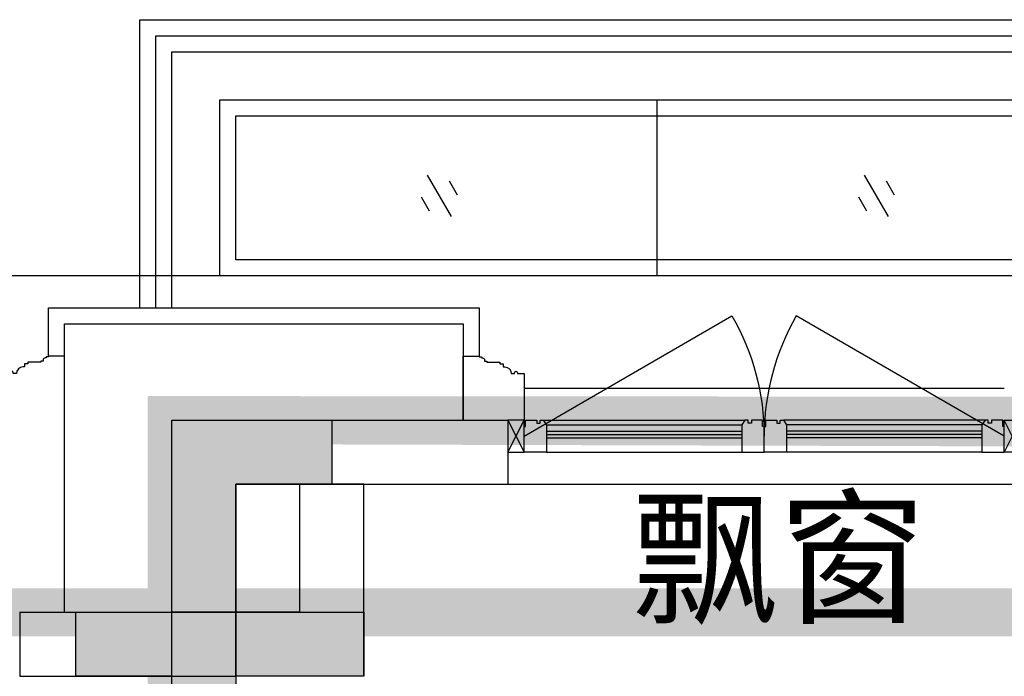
# Model space of a CAD drawing. Header units: millimetres. Extents: x 296296 to 297283, y 219875 to 220035.
# Tile 25 of 256: x 296583.04 to 296586.11, y 220020.39 to 220022.44. Entities that reach past the tile are written whole.
import ezdxf

# ---------------------------------------------------------------- set-up
doc = ezdxf.new("R2010")
doc.units = ezdxf.units.MM
doc.layers.add('面积-基底-基底-1', color=11, linetype='Continuous', lineweight=0)
doc.layers.add('面积-计容-住宅-1', color=1, linetype='Continuous', lineweight=0)
doc.styles.get("Standard").update_dxf_attribs({"font": 'arial.ttf'})

# ---------------------------------------------------------------- blocks, each defined once
blk = doc.blocks.new('qAEWTW4ygrewyhreyteutu')
blk.add_hatch(color=253).paths.add_polyline_path([(984374.8549336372, 192158.436870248), (984374.8549336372, 191558.4369128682), (983974.855196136, 191558.4369128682), (983974.855135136, 191758.4376811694), (984174.8548929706, 191758.4376811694), (984174.8548116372, 192358.436870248), (984774.8552334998, 192358.436870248), (984774.8552334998, 192158.436870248)])
at = {"color": 253}
blk.add_lwpolyline([(984374.8549336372, 192158.436870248), (984374.8549336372, 191558.4369128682), (983974.855196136, 191558.4369128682), (983974.855135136, 191758.4376811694), (984174.8548929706, 191758.4376811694), (984174.8548116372, 192358.436870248), (984774.8552334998, 192358.436870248), (984774.8552334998, 192158.436870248), (984374.8549336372, 192158.436870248)], close=True, dxfattribs=at)
blk = doc.blocks.new('dzuerujfysiktuykluyikyuj')
h = blk.add_hatch()
h.set_pattern_fill('钢筋混凝土', color=253, scale=100)
h.set_pattern_definition([(45, (0, 0), (-176.7766952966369, 176.7766952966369), []), (49.99999999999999, (0, 0), (717.2601826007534, -62.75213498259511), [75, -825]), (355, (0, 0), (-138.751333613, 752.1921337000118), [60, -660]), (100.4514, (59.77168, -5.22934), (578.5093817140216, 689.4395420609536), [63.74019000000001, -701.142112]), (46.1842, (0, 200), (1067.241048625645, -165.5190143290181), [112.5, -1237.5]), (96.63560000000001, (88.936745, 186.206693), (934.6627055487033, 974.1178709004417), [95.610288, -1051.713]), (351.1842, (0, 200), (934.6619451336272, 974.1186009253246), [90, -990]), (21, (100, 150), (596.9070521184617, -402.6188906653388), [75, -825]), (326.0000000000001, (100, 150), (243.3153319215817, 725.150045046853), [60, -660]), (71.4514, (149.742233, 116.448394), (840.22262858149, 322.5304967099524), [63.74019000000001, -701.142112]), (37.5, (0, 0), (12.15985531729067, 332.8938538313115), [0, -652, 0, -670, 0, -662.5]), (7.5, (0, 0), (263.0695374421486, 394.4117118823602), [0, -382, 0, -637, 0, -252.5]), (327.5, (-223, 0), (533.822436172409, -22.55487173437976), [0, -250, 0, -780, 0, -1035]), (317.5, (-323, 0), (583.1861693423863, 100.1049823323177), [0, -325, 0, -518, 0, -735])])
h.paths.add_polyline_path([(1106524.855050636, 389058.4375254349), (1106524.855050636, 387258.4383304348), (1106274.855050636, 387258.4383304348), (1106274.855050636, 389058.4375254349)])
h.paths.add_polyline_path([(1120674.855737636, 389058.4375254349), (1120674.855737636, 387258.4383304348), (1120424.855737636, 387258.4383304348), (1120424.855737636, 389058.4375254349)])
h.paths.add_polyline_path([(1088474.855283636, 389058.4375174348), (1088474.855283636, 387258.4379224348), (1088224.855283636, 387258.4379224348), (1088224.855283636, 389058.4375174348)])
h.paths.add_polyline_path([(1138724.855508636, 389058.4375174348), (1138724.855508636, 387258.4379224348), (1138474.855508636, 387258.4379224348), (1138474.855508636, 389058.4375174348)])
h.paths.add_polyline_path([(1113574.855393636, 387858.4379224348), (1113574.855393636, 384858.4379264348), (1113374.855393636, 384858.4379264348), (1113374.855393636, 387858.4379224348)])
h.paths.add_polyline_path([(1143674.855401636, 392958.4366934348), (1143674.855401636, 391158.4366784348), (1143474.855401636, 391158.4366784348), (1143474.855401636, 392758.4366784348), (1143174.855279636, 392758.4366784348), (1143174.855279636, 392958.4366784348)])
h.paths.add_polyline_path([(1083474.855390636, 392758.4366784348), (1083474.855390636, 391158.4366784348), (1083274.855390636, 391158.4366784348), (1083274.855268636, 392958.4366784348), (1083774.855512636, 392958.4366784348), (1083774.855512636, 392758.4366784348)])
h.paths.add_polyline_path([(1127074.851178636, 392758.4366784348), (1127074.851178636, 391258.4018274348), (1126874.851178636, 391258.4018274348), (1126874.851178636, 392958.4366784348), (1127424.851178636, 392958.4366784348), (1127424.851178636, 392758.4366784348)])
h.paths.add_polyline_path([(1100074.859612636, 392958.4366784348), (1100074.859612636, 391258.4018274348), (1099874.859612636, 391258.4018274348), (1099874.859612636, 392758.4366784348), (1099524.859612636, 392758.4366784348), (1099524.859612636, 392958.4366784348)])
h.paths.add_polyline_path([(1132274.860070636, 392958.4366784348), (1132274.860070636, 391258.4018234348), (1132074.860070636, 391258.4018234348), (1132074.860070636, 392758.4366784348), (1131724.860070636, 392758.4366784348), (1131724.860070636, 392958.4366784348)])
h.paths.add_polyline_path([(1094874.850720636, 392758.4366784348), (1094874.850720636, 391258.4018234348), (1094674.850720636, 391258.4018234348), (1094674.850720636, 392958.4366784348), (1095224.850720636, 392958.4366784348), (1095224.850720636, 392758.4366784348)])
h.paths.add_polyline_path([(1113974.855393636, 380258.4374914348), (1113974.855393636, 380058.4374914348), (1113374.855393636, 380058.4374914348), (1113374.855393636, 381858.4374914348), (1113574.855393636, 381858.4374914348), (1113574.855393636, 380258.4374914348)])
h.paths.add_polyline_path([(1145774.855622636, 392358.4375174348), (1145774.855622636, 390658.4375364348), (1145574.855622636, 390658.4375364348), (1145574.855622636, 392158.4375174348), (1145124.855508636, 392158.4375174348), (1145124.855508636, 392358.4375174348)])
h.paths.add_polyline_path([(1081374.855168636, 392158.4375174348), (1081374.855168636, 390658.4375364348), (1081174.855168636, 390658.4375364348), (1081174.855168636, 392358.4375174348), (1081824.855283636, 392358.4375174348), (1081824.855283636, 392158.4375174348)])
h.paths.add_polyline_path([(1141974.856023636, 380058.4374914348), (1141974.856061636, 379458.4376814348), (1141174.856053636, 379458.4376814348), (1141174.856053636, 379658.4376814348), (1141774.856023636, 379658.4376814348), (1141774.855985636, 380258.4374914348), (1142724.855996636, 380258.4374914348), (1142724.855996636, 380058.4374914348)])
h.paths.add_polyline_path([(1109774.855798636, 380058.4374914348), (1109774.855836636, 379458.4376814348), (1108974.855824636, 379458.4376814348), (1108974.855824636, 379658.4376814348), (1109574.855798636, 379658.4376814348), (1109574.855760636, 380258.4374914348), (1110524.855767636, 380258.4374914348), (1110524.855767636, 380058.4374914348)])
h.paths.add_polyline_path([(1117974.854962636, 379658.4376814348), (1117974.854962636, 379458.4376814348), (1117174.854955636, 379458.4376814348), (1117174.854993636, 380058.4374914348), (1116424.855020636, 380058.4374914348), (1116424.855020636, 380258.4374914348), (1117374.854993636, 380258.4374984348), (1117374.854993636, 379658.4376814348)])
h.paths.add_polyline_path([(1085774.854737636, 379658.4376814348), (1085774.854737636, 379458.4376814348), (1084974.854730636, 379458.4376814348), (1084974.854768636, 380058.4374914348), (1084224.854794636, 380058.4374914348), (1084224.854794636, 380258.4374914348), (1085174.854768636, 380258.4374984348), (1085174.854768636, 379658.4376814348)])
h.paths.add_polyline_path([(1115674.855737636, 392758.4366784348), (1115674.855737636, 391158.4366784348), (1115474.855737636, 391158.4366784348), (1115474.855737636, 392158.4375174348), (1115174.855508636, 392158.4375174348), (1115174.855508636, 392358.4375174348), (1115474.855737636, 392358.4375174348), (1115474.855737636, 392958.4366784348), (1115974.855737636, 392958.4366784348), (1115974.855737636, 392758.4366784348)])
h.paths.add_polyline_path([(1111474.855050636, 392158.4375174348), (1111474.855050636, 391158.4366784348), (1111274.855050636, 391158.4366784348), (1111274.855050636, 392758.4366784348), (1110974.855050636, 392758.4366784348), (1110974.855050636, 392958.4366784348), (1111474.855050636, 392958.4366784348), (1111474.855050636, 392358.4375174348), (1111774.855283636, 392358.4375174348), (1111774.855283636, 392158.4375174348)])
h.paths.add_polyline_path([(1130799.855088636, 387258.4359084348), (1130799.855088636, 386658.4375524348), (1128349.854672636, 386658.4375524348), (1128349.854672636, 387258.4359084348), (1128549.854672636, 387258.4359084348), (1128549.854672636, 386858.4375484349), (1130599.855088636, 386858.4375484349), (1130599.855088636, 387258.4359084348)])
h.paths.add_polyline_path([(1098599.856118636, 387258.4359084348), (1098599.856118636, 386658.4375524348), (1096149.855699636, 386658.4375524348), (1096149.855699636, 387258.4359084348), (1096349.855699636, 387258.4359084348), (1096349.855699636, 386858.4375484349), (1098399.856118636, 386858.4375484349), (1098399.856118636, 387258.4359084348)])
h.paths.add_polyline_path([(1128549.854672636, 389158.4374944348), (1128549.854672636, 388743.4380634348), (1128349.854672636, 388743.4380634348), (1128349.854672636, 389358.4374944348), (1130799.855088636, 389358.4374944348), (1130799.855088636, 388743.4388984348), (1130599.855088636, 388743.4388984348), (1130599.855088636, 389158.4374944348)])
h.paths.add_polyline_path([(1098599.856118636, 389358.4374944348), (1098599.856118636, 388743.4380634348), (1098399.856118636, 388743.4380634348), (1098399.856118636, 389158.4374944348), (1096349.855699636, 389158.4374944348), (1096349.855699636, 388743.4388984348), (1096149.855699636, 388743.4388984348), (1096149.855699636, 389358.4374944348)])
h.paths.add_polyline_path([(1125274.845567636, 392958.4366784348), (1125274.845567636, 390058.4369414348), (1125074.845567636, 390058.4369414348), (1125074.845567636, 392758.4366784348), (1124674.851266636, 392758.4366784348), (1124674.851266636, 392958.4366784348)])
h.paths.add_polyline_path([(1101874.865220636, 392758.4366784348), (1101874.865220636, 390058.4369414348), (1101674.865220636, 390058.4369414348), (1101674.865220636, 392958.4366784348), (1102274.859525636, 392958.4366784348), (1102274.859525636, 392758.4366784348)])
h.paths.add_polyline_path([(1093074.855187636, 392958.4366824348), (1093074.855187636, 390058.4475584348), (1092874.855187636, 390058.4475584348), (1092874.855187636, 392758.4366784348), (1092474.851987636, 392758.4366784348), (1092474.851987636, 392958.4366784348)])
h.paths.add_polyline_path([(1134074.855599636, 392758.4366784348), (1134074.855599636, 390058.4475584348), (1133874.855599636, 390058.4475584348), (1133874.855599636, 392958.4366824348), (1134474.858800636, 392958.4366784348), (1134474.858800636, 392758.4366784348)])
h.paths.add_polyline_path([(1145774.855622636, 383408.4375294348), (1145774.855622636, 380058.4374914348), (1145174.855622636, 380058.4374914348), (1145174.855622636, 380258.4374914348), (1145574.855622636, 380258.4374914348), (1145574.855622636, 383408.4375294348)])
h.paths.add_polyline_path([(1081774.855168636, 380258.4374914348), (1081774.855168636, 380058.4374914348), (1081174.855168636, 380058.4374914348), (1081174.855168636, 383408.4375294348), (1081374.855168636, 383408.4375294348), (1081374.855168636, 380258.4374914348)])
h.paths.add_polyline_path([(1100774.854737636, 386658.4375524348), (1100774.854737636, 388108.4374944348), (1100574.854737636, 388108.4374944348), (1100574.854737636, 386658.4375524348)])
h.paths.add_polyline_path([(1100774.854737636, 388708.4374944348), (1100774.854737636, 389358.4374944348), (1099874.859612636, 389358.4374944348), (1099874.859612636, 389158.4374944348), (1100574.854737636, 389158.4374944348), (1100574.854737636, 388708.4374944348)])
h.paths.add_polyline_path([(1126374.856053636, 386658.4375524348), (1126374.856053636, 388108.4374944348), (1126174.856053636, 388108.4374944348), (1126174.856053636, 386658.4375524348)])
h.paths.add_polyline_path([(1126374.856053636, 388708.4374916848), (1126374.856053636, 389158.4374944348), (1127074.851178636, 389158.4374944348), (1127074.851178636, 389358.4374944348), (1126174.856053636, 389358.4374944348), (1126174.856053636, 388708.4374941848)])
h.paths.add_polyline_path([(1094174.855283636, 389158.4374944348), (1094174.855283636, 386658.4375524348), (1093974.855283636, 386658.4375524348), (1093974.855283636, 389358.4374944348), (1094874.850720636, 389358.4374944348), (1094874.850720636, 389158.4374944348)])
h.paths.add_polyline_path([(1132974.855508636, 389358.4374944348), (1132974.855508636, 386658.4375524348), (1132774.855508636, 386658.4375524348), (1132774.855508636, 389158.4374944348), (1132074.860070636, 389158.4374944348), (1132074.860070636, 389358.4374944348)])
h.paths.add_polyline_path([(1088474.855283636, 392958.4366784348), (1088474.855283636, 392158.4366784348), (1088074.855283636, 392158.4366784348), (1088074.855283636, 392958.4366784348)])
h.paths.add_polyline_path([(1106674.855050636, 392958.4366784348), (1106674.855050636, 392158.4366784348), (1106274.855050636, 392158.4366784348), (1106274.855050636, 392958.4366784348)])
h.paths.add_polyline_path([(1094174.855283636, 379658.4371554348), (1094174.855283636, 379258.4371554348), (1093474.855283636, 379258.4371554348), (1093474.855283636, 379658.4371554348)])
h.paths.add_polyline_path([(1101274.854737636, 379658.4371554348), (1101274.854737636, 379258.4371554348), (1100574.854737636, 379258.4371554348), (1100574.854737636, 379658.4371554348)])
h.paths.add_polyline_path([(1126374.856053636, 379658.4371554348), (1126374.856053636, 379258.4371554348), (1125674.856053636, 379258.4371554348), (1125674.856053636, 379658.4371554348)])
h.paths.add_polyline_path([(1133474.855508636, 379658.4371554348), (1133474.855508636, 379258.4371554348), (1132774.855508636, 379258.4371554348), (1132774.855508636, 379658.4371554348)])
h.paths.add_polyline_path([(1138874.855508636, 392958.4366784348), (1138874.855508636, 392158.4366784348), (1138474.855508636, 392158.4366784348), (1138474.855508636, 392958.4366784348)])
h.paths.add_polyline_path([(1120674.855737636, 392958.4366784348), (1120674.855737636, 392158.4366784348), (1120274.855737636, 392158.4366784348), (1120274.855737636, 392958.4366784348)])
at = {"color": 253}
blk.add_lwpolyline([(1115674.855737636, 392758.4366784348), (1115674.855737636, 391158.4366784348), (1115474.855737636, 391158.4366784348), (1115474.855737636, 392158.4375174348), (1115174.855508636, 392158.4375174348), (1115174.855508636, 392358.4375174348), (1115474.855737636, 392358.4375174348), (1115474.855737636, 392958.4366784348), (1115974.855737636, 392958.4366784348), (1115974.855737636, 392758.4366784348), (1115674.855737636, 392758.4366784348)], close=True, dxfattribs=at)
blk = doc.blocks.new('eqrujhe5tjyrk6ryakyrkjyrautu')
at = {"color": 253}
blk.add_text('飘窗', height=337.5886524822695, dxfattribs=at).set_placement((842810, 434359.5))
blk = doc.blocks.new('*U1002')
at = {"color": 253}
blk.add_lwpolyline([(0, 759.9999994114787), (0, -40), (50.00000000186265, -40), (50.00000000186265, -37), (57.00000000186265, -37), (57.00000000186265, -34.0000000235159), (60.00000000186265, -34.0000000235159, 0.4142135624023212), (67.00000000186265, -27.0000000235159), (67.00000000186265, -24.0000000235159), (74.00000000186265, -24.0000000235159), (74.00000000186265, -21.0000000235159), (115.0000009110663, -21.00000039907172), (115.0000008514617, -16.00000011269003), (125.000000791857, -15.99999999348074), (125.0000006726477, -6.000000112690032), (130.0000015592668, -6.000000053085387, 0.4039906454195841), (150.0000010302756, 14.99999982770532), (160.0000006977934, 14.99999974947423), (160.0000006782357, 12.49999989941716, 0.9999999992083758), (170.0000008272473, 12.49999985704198), (170.0000008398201, 14.99999980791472), (190.0000014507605, 14.99999980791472), (190.0000014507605, 759.9999994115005)], format="xyb", dxfattribs=at)
blk = doc.blocks.new('*U1007')
at = {"color": 253}
blk.add_lwpolyline([(0, 160.0000301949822), (0, -40), (50.00000000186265, -40), (50.00000000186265, -37), (57.00000000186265, -37), (57.00000000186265, -34.0000000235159), (60.00000000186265, -34.0000000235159, 0.4142135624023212), (67.00000000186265, -27.0000000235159), (67.00000000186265, -24.0000000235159), (74.00000000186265, -24.0000000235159), (74.00000000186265, -21.0000000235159), (115.0000009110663, -21.00000039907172), (115.0000008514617, -16.00000011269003), (125.000000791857, -15.99999999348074), (125.0000006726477, -6.000000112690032), (130.0000015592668, -6.000000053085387, 0.4039906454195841), (150.0000010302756, 14.99999982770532), (160.0000006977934, 14.99999974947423), (160.0000006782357, 12.49999989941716, 0.9999999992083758), (170.0000008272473, 12.49999985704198), (170.0000008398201, 14.99999980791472), (190.0000014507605, 14.99999980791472), (190.0000014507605, 160.0000301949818)], format="xyb", dxfattribs=at)
blk = doc.blocks.new('185洋房外包（1F南入）-中间(东）-（报建版）$0$seyesryhertyheryetrye')
at = {"color": 253}
blk.add_lwpolyline([(22072.70269624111, 23949.57976469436), (22022.70269624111, 23949.57976469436), (22022.70269624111, 23849.57976469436), (22072.70269624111, 23849.57976469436)], close=True, dxfattribs=at)
for points in [[(22022.70269624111, 23849.57976469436), (22072.70269624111, 23949.57976469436)], [(22022.70269624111, 23949.57976469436), (22072.70269732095, 23849.57976468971)]]:
    blk.add_lwpolyline(points, dxfattribs=at)
blk = doc.blocks.new('*U1012')
at = {"color": 253}
for points in [[(7970.00000050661, 814.9999839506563), (7970.00000050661, 899.9999839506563), (7900.00000050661, 899.9999839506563), (7900.00000050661, 819.9999839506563), (7905.00000050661, 819.9999839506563), (7905.00000050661, 799.9999839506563), (7940.00000050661, 799.9999839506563), (7940.00000050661, 809.9999839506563), (7950.00000050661, 809.9999839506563), (7950.00000050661, 799.9999839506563), (7960.00000050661, 799.9999839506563)], [(8580.00000050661, 814.9999839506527), (8580.00000050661, 899.9999839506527), (8650.00000050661, 899.9999839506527), (8650.00000050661, 819.9999839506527), (8645.00000050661, 819.9999839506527), (8645.00000050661, 799.9999839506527), (8610.00000050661, 799.9999839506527), (8610.00000050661, 809.9999839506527), (8600.00000050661, 809.9999839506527), (8600.00000050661, 799.9999839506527), (8590.00000050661, 799.9999839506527)]]:
    blk.add_lwpolyline(points, close=True, dxfattribs=at)
for points in [[(7970.00000050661, 899.9999839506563), (8580.00000050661, 899.9999839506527)], [(7970.00000050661, 854.9999839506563), (8580.00000050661, 854.9999839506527)], [(7970.00000050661, 844.9999839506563), (8580.00000050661, 844.9999839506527)], [(7970.00000050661, 834.9999839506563), (8580.00000050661, 834.9999839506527)], [(7960.00000050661, 799.9999839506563), (8590.00000050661, 799.9999839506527)], [(7970.00000050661, 814.9999839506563), (8580.00000050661, 814.9999839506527)]]:
    blk.add_lwpolyline(points, dxfattribs=at)
blk = doc.blocks.new('185洋房外包（1F南入）-中间(东）-（报建版）')
at = {"color": 253, "linetype": 'Continuous'}
for p, q in [((2000.000000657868, 13399.99999914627), (3049.999965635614, 13400.00001048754)), ((2000.000000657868, 12800.00000022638), (2000.000000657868, 13399.99999914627)), ((3049.999965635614, 13400.00001048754), (3049.999967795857, 13200.00001048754)), ((2200.000000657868, 13200.00000130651), (3049.999967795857, 13200.00001048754)), ((2200.000000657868, 12600.00000022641), (2200.000000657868, 13200.00000130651)), ((1525.000000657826, 12800.00000022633), (2000.000000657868, 12800.00000022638)), ((1525.000000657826, 12800.00000022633), (1525.000000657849, 12600.00000022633)), ((1525.000000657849, 12600.00000022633), (2200.000000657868, 12600.00000022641))]:
    blk.add_line(p, q, dxfattribs=at)
at = {"color": 253}
for points in [[(16100.00000064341, 13850.00000003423), (-3.18191487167e-05, 13850.00000003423)], [(1615.000001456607, 13600.00003401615), (1615.000001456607, 13750.00000323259), (1665.000001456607, 13750.00000323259), (2959.999997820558, 13750.00000323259), (2959.999962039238, 13600.00003382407)], [(1665.000002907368, 12800.00000362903), (1665.000002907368, 13700.00000200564), (2909.999997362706, 13700.00001463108), (2909.999997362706, 13400.00000362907)], [(3099.999997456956, 13500.00003441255), (4600.000000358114, 13500.00003441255)], [(3049.999967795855, 13200.00001048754), (4649.999967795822, 13200.0000094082)]]:
    blk.add_lwpolyline(points, dxfattribs=at)
for points in [[(3099.999965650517, 13349.99998868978), (3749.519018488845, 13724.99998868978, -0.1316524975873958), (3849.999965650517, 13349.99998868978)], [(4599.999965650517, 13349.99998868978), (3950.480912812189, 13724.99998868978, 0.1316524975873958), (3849.999965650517, 13349.99998868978)]]:
    blk.add_lwpolyline(points, format="xyb", dxfattribs=at)
at = {"color": 253, "rotation": 180}
for name, p in [('*U1002', (1665.000002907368, 13560.00000304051)), ('*U1012', (12499.99997808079, 14199.99997271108))]:
    blk.add_blockref(name, p, dxfattribs=at)
at = {"color": 253, "xscale": -1, "rotation": 180}
for name, p in [('*U1007', (2909.999962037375, 13560.00003382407)), ('*U1012', (-4800.000022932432, 14199.99997271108))]:
    blk.add_blockref(name, p, dxfattribs=at)
at = {"color": 253}
blk.add_blockref('185洋房外包（1F南入）-中间(东）-（报建版）$0$seyesryhertyheryetrye', (-18972.70271974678, -10549.57977592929), dxfattribs=at)
at = {"color": 253, "xscale": -1}
blk.add_blockref('185洋房外包（1F南入）-中间(东）-（报建版）$0$seyesryhertyheryetrye', (26672.7026622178, -10549.57975508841), dxfattribs=at)
blk = doc.blocks.new('dsrhuaetrdyheatytreytre1')
at = {"color": 253}
for points in [[(984074.855165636, 435308.4376846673), (984074.855165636, 436208.4376850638), (994074.855165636, 436208.4376850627), (994074.855165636, 435308.4376846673)], [(984124.855165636, 435308.4376846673), (984124.855165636, 436158.4376850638), (994024.855165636, 436158.4376850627), (994024.855165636, 435308.4376846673)], [(984174.855165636, 435308.4376846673), (984174.855165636, 436108.4376850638), (993974.855165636, 436108.4376850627), (993974.855165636, 435308.4376846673)], [(985689.8551627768, 435958.4376850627), (985689.8551627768, 435408.4377154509)], [(989834.8551627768, 435458.4377154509), (984374.855165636, 435458.4377154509), (984374.855165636, 435908.4376850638), (993774.855165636, 435908.4376850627), (993774.855165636, 435458.4377154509), (992514.85516426, 435458.4377154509), (992514.85516426, 435258.4377154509), (989834.8551627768, 435258.4377154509), (989834.8551627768, 435458.4377154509)], [(984972.355165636, 435723.3896055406), (985047.355165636, 435593.4857949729)], [(985040.6564358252, 435705.0883353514), (985065.6564358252, 435661.7870651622)], [(986337.3551627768, 435723.3896055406), (986412.3551627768, 435593.4857949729)], [(986405.6564329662, 435705.0883353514), (986430.6564329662, 435661.7870651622)], [(984954.0538954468, 435655.0883353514), (984979.0538954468, 435611.7870651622)], [(986319.0538925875, 435655.0883353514), (986344.0538925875, 435611.7870651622)]]:
    blk.add_lwpolyline(points, dxfattribs=at)
blk.add_lwpolyline([(989784.8551627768, 435408.4377154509), (984324.855165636, 435408.4377154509), (984324.855165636, 435958.4376850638), (993824.855165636, 435958.4376850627), (993824.855165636, 435408.4377154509), (992564.85516426, 435408.4377154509), (992564.85516426, 435208.4377154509), (989784.8551627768, 435208.4377154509)], close=True, dxfattribs=at)
blk = doc.blocks.new('185洋房-中间套-1F南入（报建版）-旧规')
at = {"color": 253, "linetype": 'Continuous'}
for p, q in [((29600.00000000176, 12599.99999973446), (29600.00000000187, 13200.00000362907)), ((29600.00000000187, 13200.00000362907), (29800.00000000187, 13200.00000362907)), ((29800.00000000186, 12799.99999973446), (29800.00000000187, 13200.00000362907)), ((29800.00000000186, 12799.99999973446), (30200.00000000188, 12799.99999973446)), ((30200.00000000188, 12199.99999973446), (30200.00000000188, 12799.99999973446))]:
    blk.add_line(p, q, dxfattribs=at)

msp = doc.modelspace()

# ---------------------------------------------------------------- block references
at = {"xscale": 0.001, "yscale": 0.001, "zscale": 0.001}
for name, p in [('dsrhuaetrdyheatytreytre1', (295599.3392890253, 219586.2350220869)), ('185洋房外包（1F南入）-中间(东）-（报建版）', (296581.5141441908, 220007.7934597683)), ('qAEWTW4ygrewyhreyteutu', (295599.3392890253, 219828.2350220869)), ('dzuerujfysiktuykluyikyuj', (295468.0392890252, 219628.2350220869)), ('eqrujhe5tjyrk6ryakyrkjyrautu', (295742.1392890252, 219586.2350220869))]:
    msp.add_blockref(name, p, dxfattribs=at)

# ---------------------------------------------------------------- next in the draw order: block references
at = {"xscale": -0.001, "yscale": 0.001, "zscale": 0.001}
msp.add_blockref('185洋房-中间套-1F南入（报建版）-旧规', (296613.7141441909, 220007.7934597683), dxfattribs=at)

# ---------------------------------------------------------------- next in the draw order: linework, layer by layer
at = {"layer": '面积-基底-基底-1', "const_width": 0.15}
msp.add_lwpolyline([(296600.3641448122, 220021.1934600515), (296600.3641448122, 220021.2434600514), (296594.864146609, 220021.243459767), (296594.864146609, 220021.193459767), (296593.3141465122, 220021.193459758), (296593.3141465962, 220021.2434556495), (296588.4641465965, 220021.2434556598), (296588.4641465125, 220020.4934598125), (296586.9141465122, 220020.4934598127), (296586.9141465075, 220021.1934597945), (296583.5141465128, 220021.1934597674), (296583.5141465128, 220020.5934597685), (296579.5141465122, 220020.5934597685), (296579.5141465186, 220021.1934597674), (296576.1141465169, 220021.1934597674), (296576.1141465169, 220020.4934598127), (296574.5641466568, 220020.4934597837), (296574.5641465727, 220021.2434555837), (296569.7141461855, 220021.2434556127), (296569.7141462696, 220021.193459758), (296568.1641464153, 220021.193459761), (296568.1641464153, 220021.2434597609), (296562.6641481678, 220021.2434600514)], dxfattribs=at)
at = {"layer": '面积-计容-住宅-1', "const_width": 0.15}
msp.add_lwpolyline([(296593.3141459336, 220018.4934714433), (296593.3141470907, 220019.6434530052), (296588.7141476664, 220019.6434571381), (296588.7141467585, 220019.8934597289), (296586.9141443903, 220019.8934597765), (296586.9141445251, 220020.4934598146), (296586.9141443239, 220020.4934623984), (296586.914144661, 220020.5934623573), (296583.7141445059, 220020.5934597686), (296583.7141444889, 220020.5934597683), (296583.5141446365, 220020.5934597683), (296583.5141441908, 220019.993459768), (296581.5141465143, 220019.9934597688), (296581.5141465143, 220008.8934597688), (296585.4141465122, 220008.8934597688), (296585.4141465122, 220010.0434597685), (296594.3141444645, 220010.0434597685), (296594.3141444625, 220016.0934597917), (296593.5141465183, 220016.0934597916), (296593.5141465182, 220017.1934597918), (296594.3141444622, 220017.1934597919), (296594.314144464, 220017.4934597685), (296595.0141444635, 220017.4934597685), (296595.0141442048, 220018.4934658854)], close=True, dxfattribs=at)

doc.saveas('drawing.dxf')
